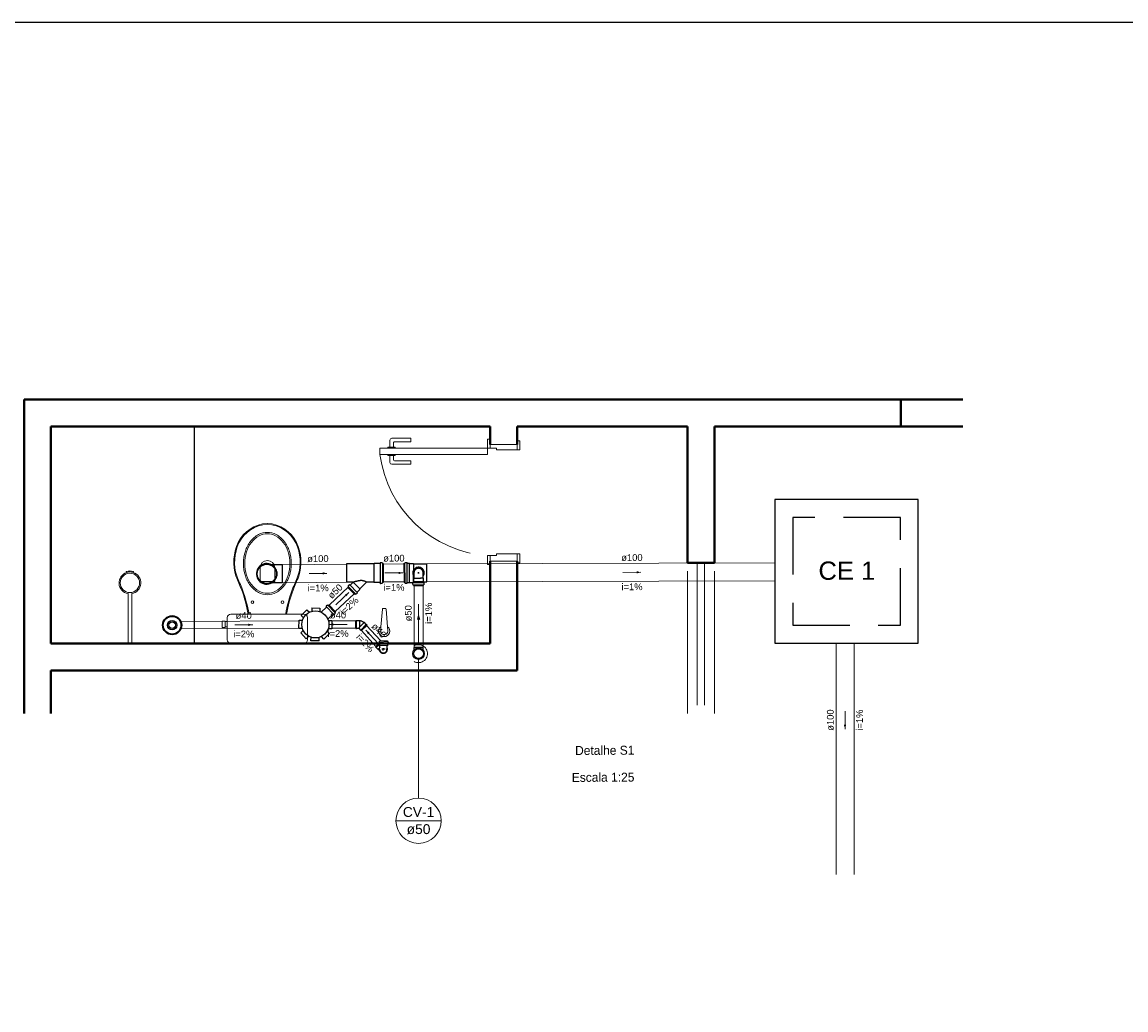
# Model space of a CAD drawing. Header units: millimetres. Extents: x 26 to 1362, y 24 to 358.
# Tile 220 of 256: x 1064 to 1088, y 336 to 358. Entities that reach past the tile are written whole.
import ezdxf

# ---------------------------------------------------------------- set-up
doc = ezdxf.new("R2010")
doc.units = ezdxf.units.MM
doc.linetypes.add('DASHED', pattern=[1.905, 1.27, -0.635])
doc.linetypes.add('HIDDEN2', pattern=[4.7625, 3.175, -1.5875])
for name, color, linetype in [('ARQ-LINHA-05', 5, 'Continuous'), ('ARQ-PISO', 8, 'Continuous'), ('Simbolos', 5, 'Continuous'), ('Simbolos_int', 2, 'Continuous')]:
    doc.layers.add(name, color=color, linetype=linetype)
for name, color, linetype, lineweight in [('CV-Condutos', 1, 'Continuous', 5), ('CV-Indicação coluna', 5, 'Continuous', 5), ('CV-Sentido conduto', 9, 'Continuous', 5), ('CV-Textos conduto', 7, 'Continuous', 5), ('MB_ALVENARIA', 7, 'Continuous', 40), ('MB_ESQUADRIA', 7, 'Continuous', 5), ('MB_MOBILIÁRIO', 8, 'Continuous', 13), ('MB_TEXTO_0', 7, 'Continuous', 13), ('TQ-Condutos', 3, 'Continuous', 5), ('TQ-Sentido conduto', 9, 'Continuous', 5), ('TQ-Textos conduto', 7, 'Continuous', 5)]:
    doc.layers.add(name, color=color, linetype=linetype, lineweight=lineweight)
doc.styles.add('arial', font='arial.ttf')
doc.styles.add('AVANT', font='txt')

msp = doc.modelspace()

# ---------------------------------------------------------------- hatches: boundary and pattern name
at = {"layer": 'CV-Condutos', "linetype": 'Continuous'}
msp.add_hatch(color=256, dxfattribs=at).paths.add_polyline_path([(1072.5233, 344.9621), (1072.4845, 344.8172), (1072.5621, 344.8172)])
at = {"layer": 'CV-Sentido conduto', "linetype": 'Continuous'}
msp.add_hatch(color=256, dxfattribs=at).paths.add_polyline_path([(1072.5233, 344.7633), (1072.5491, 344.8599), (1072.4974, 344.8599)])
at = {"layer": 'TQ-Sentido conduto', "linetype": 'Continuous'}
for points in [[(1070.4805, 345.8541), (1070.3837, 345.8793), (1070.3841, 345.8275)], [(1072.1735, 345.8636), (1072.0768, 345.8892), (1072.077, 345.8375)], [(1077.484, 345.8775), (1077.3873, 345.9031), (1077.3874, 345.8514)], [(1070.9676, 345.4261), (1070.8798, 345.3781), (1070.9156, 345.3407)], [(1068.8237, 344.7068), (1068.727, 344.7322), (1068.7273, 344.6804)], [(1070.5271, 344.7144), (1070.6237, 344.6886), (1070.6237, 344.7403)], [(1071.3497, 344.5857), (1071.3957, 344.4969), (1071.4339, 344.5318)], [(1082.038, 342.3798), (1082.0639, 342.4764), (1082.0122, 342.4764)]]:
    msp.add_hatch(color=256, dxfattribs=at).paths.add_polyline_path(points)

# ---------------------------------------------------------------- linework, layer by layer
for p, q in [((1072.1997, 345.8652), (1072.1997, 346.0783)), ((1072.2205, 345.8652), (1072.2205, 346.0783)), ((1072.2714, 345.6497), (1072.2714, 346.0783)), ((1072.3243, 345.653), (1072.3243, 346.0773)), ((1072.4121, 346.0685), (1072.4121, 345.9264)), ((1072.7117, 345.6621), (1072.7117, 346.0685)), ((1072.1997, 345.8652), (1072.1997, 345.652)), ((1072.2205, 345.8652), (1072.2205, 345.652)), ((1072.4121, 345.6618), (1072.4121, 345.8026)), ((1072.4218, 345.7463), (1072.4218, 345.8773)), ((1072.5072, 345.8645), (1072.5392, 345.8645)), ((1072.5232, 345.8485), (1072.5232, 345.8805)), ((1072.5232, 345.8645), (1072.5232, 345.8485)), ((1072.6246, 345.7463), (1072.6246, 345.8773)), ((1072.396, 345.6084), (1072.396, 345.6435)), ((1072.399, 345.6046), (1072.4109, 345.6014)), ((1072.3997, 345.6475), (1072.4102, 345.6484)), ((1072.4138, 345.6524), (1072.4138, 345.6711)), ((1072.4138, 345.6487), (1072.6326, 345.6487)), ((1072.4138, 345.6006), (1072.6326, 345.6006)), ((1072.4139, 345.5801), (1072.4138, 345.5975)), ((1072.4139, 345.5801), (1072.6326, 345.5801)), ((1072.4146, 345.7391), (1072.4218, 345.7463)), ((1072.4146, 345.6719), (1072.4146, 345.7391)), ((1072.4146, 345.6719), (1072.6318, 345.6719)), ((1072.4218, 345.7463), (1072.5702, 345.7463)), ((1072.6246, 345.7463), (1072.5702, 345.7463)), ((1072.6318, 345.7391), (1072.6246, 345.7463)), ((1072.6318, 345.6719), (1072.6318, 345.7391)), ((1072.6326, 345.6524), (1072.6326, 345.6711)), ((1072.6326, 345.5801), (1072.6326, 345.5975)), ((1072.6475, 345.6046), (1072.6356, 345.6014)), ((1072.6468, 345.6475), (1072.6363, 345.6484)), ((1072.6505, 345.6084), (1072.6504, 345.6435))]:
    msp.add_line(p, q)
for points in [[(1072.6246, 345.7877), (1072.6358, 345.8054), (1072.644, 345.8246), (1072.6489, 345.8449), (1072.6504, 345.8657), (1072.6485, 345.8865), (1072.6432, 345.9067), (1072.6347, 345.9258), (1072.6232, 345.9432), (1072.609, 345.9585), (1072.5924, 345.9712), (1072.574, 345.9811), (1072.5543, 345.9879), (1072.5337, 345.9913), (1072.5128, 345.9913), (1072.4922, 345.9879), (1072.4724, 345.9811), (1072.454, 345.9712), (1072.4375, 345.9585), (1072.4233, 345.9432), (1072.4117, 345.9258), (1072.4032, 345.9067), (1072.3979, 345.8865), (1072.396, 345.8657), (1072.3976, 345.8449), (1072.4025, 345.8246), (1072.4106, 345.8054), (1072.4218, 345.7877)], [(1072.6246, 345.8773), (1072.6213, 345.8933), (1072.6154, 345.9086), (1072.6072, 345.9228), (1072.5968, 345.9355), (1072.5845, 345.9463), (1072.5706, 345.9551), (1072.5555, 345.9615), (1072.5396, 345.9654), (1072.5232, 345.9667), (1072.5069, 345.9654), (1072.491, 345.9615), (1072.4759, 345.9551), (1072.462, 345.9463), (1072.4497, 345.9355), (1072.4393, 345.9228), (1072.431, 345.9086), (1072.4252, 345.8933), (1072.4218, 345.8773)], [(1072.3997, 345.6475), (1072.399, 345.6474), (1072.3984, 345.6472), (1072.3978, 345.6469), (1072.3973, 345.6465), (1072.3969, 345.646), (1072.3965, 345.6454), (1072.3962, 345.6448), (1072.3961, 345.6442), (1072.396, 345.6435)], [(1072.396, 345.6084), (1072.3961, 345.6079), (1072.3962, 345.6073), (1072.3964, 345.6068), (1072.3967, 345.6062), (1072.397, 345.6058), (1072.3975, 345.6054), (1072.3979, 345.605), (1072.3984, 345.6048), (1072.399, 345.6046)], [(1072.4102, 345.6484), (1072.4108, 345.6485), (1072.4115, 345.6487), (1072.412, 345.6491), (1072.4125, 345.6495), (1072.413, 345.65), (1072.4134, 345.6505), (1072.4136, 345.6511), (1072.4138, 345.6517), (1072.4138, 345.6524)], [(1072.4138, 345.5975), (1072.4138, 345.5981), (1072.4137, 345.5987), (1072.4135, 345.5992), (1072.4132, 345.5997), (1072.4128, 345.6002), (1072.4124, 345.6006), (1072.4119, 345.6009), (1072.4114, 345.6012), (1072.4109, 345.6014)], [(1072.6326, 345.6524), (1072.6327, 345.6517), (1072.6328, 345.6511), (1072.6331, 345.6505), (1072.6335, 345.65), (1072.6339, 345.6495), (1072.6344, 345.6491), (1072.635, 345.6487), (1072.6356, 345.6485), (1072.6363, 345.6484)], [(1072.6356, 345.6014), (1072.635, 345.6012), (1072.6345, 345.6009), (1072.6341, 345.6006), (1072.6336, 345.6002), (1072.6333, 345.5997), (1072.633, 345.5992), (1072.6328, 345.5987), (1072.6327, 345.5981), (1072.6326, 345.5975)], [(1072.6504, 345.6435), (1072.6504, 345.6442), (1072.6502, 345.6448), (1072.65, 345.6454), (1072.6496, 345.646), (1072.6491, 345.6465), (1072.6486, 345.6469), (1072.6481, 345.6472), (1072.6474, 345.6474), (1072.6468, 345.6475)], [(1072.6475, 345.6046), (1072.648, 345.6048), (1072.6485, 345.605), (1072.649, 345.6054), (1072.6494, 345.6058), (1072.6498, 345.6062), (1072.6501, 345.6068), (1072.6503, 345.6073), (1072.6504, 345.6079), (1072.6504, 345.6084)]]:
    msp.add_lwpolyline(points)
at = {"layer": 'ARQ-LINHA-05', "color": 114, "true_color": 0x139b48}
msp.add_lwpolyline([(964.5026, 358.154), (1166.6106, 358.154), (1166.6106, 248.6531), (964.5026, 248.6531)], close=True, dxfattribs=at)
at = {"layer": 'ARQ-PISO'}
msp.add_lwpolyline([(1067.5228, 344.2894), (1067.5228, 349.1294)], dxfattribs=at)
at = {"layer": 'CV-Condutos'}
for p, q in [((1072.4232, 345.5801), (1072.4233, 344.1993)), ((1072.6232, 345.5801), (1072.6233, 344.1993))]:
    msp.add_line(p, q, dxfattribs=at)
for points in [[(1072.5233, 344.2621), (1072.5233, 344.9621)], [(1072.4233, 343.8889), (1072.4512, 343.8755), (1072.4809, 343.8666), (1072.5117, 343.8624), (1072.5426, 343.863), (1072.5732, 343.8684), (1072.6025, 343.8785), (1072.6299, 343.8929), (1072.6548, 343.9114), (1072.6765, 343.9336), (1072.6945, 343.9588), (1072.7084, 343.9865), (1072.7179, 344.016), (1072.7227, 344.0466), (1072.7227, 344.0776), (1072.7179, 344.1082), (1072.7084, 344.1377), (1072.6945, 344.1654), (1072.6765, 344.1907), (1072.6548, 344.2128), (1072.6299, 344.2313), (1072.6025, 344.2458), (1072.5732, 344.2558), (1072.5426, 344.2612), (1072.5117, 344.2618), (1072.4809, 344.2576), (1072.4512, 344.2487), (1072.4233, 344.2353)]]:
    msp.add_lwpolyline(points, dxfattribs=at)
at = {"layer": 'CV-Indicação coluna'}
for p, q in [((1072.5233, 340.8391), (1072.5233, 343.9349)), ((1072.0181, 340.3339), (1073.0285, 340.3339))]:
    msp.add_line(p, q, dxfattribs=at)
msp.add_circle((1072.5233, 340.3339), 0.5052, dxfattribs=at)
at = {"layer": 'CV-Sentido conduto'}
msp.add_lwpolyline([(1072.5233, 345.1633), (1072.5233, 344.7633)], dxfattribs=at)
at = {"layer": 'MB_ALVENARIA'}
for p, q in [((1063.7228, 342.7244), (1063.7228, 349.7294)), ((1063.7228, 349.7294), (1084.6679, 349.7294)), ((1079.1228, 349.1294), (1084.6679, 349.1294)), ((1064.3228, 342.7244), (1064.3228, 343.6894))]:
    msp.add_line(p, q, dxfattribs=at)
for points in [[(1083.2828, 349.7294), (1083.2828, 349.1294)], [(1064.3228, 349.1294), (1074.1228, 349.1294)], [(1064.3228, 344.2894), (1064.3228, 349.1294)], [(1074.1228, 348.7294), (1074.1228, 349.1294)], [(1074.7228, 349.1294), (1078.5228, 349.1294)], [(1074.7228, 348.7294), (1074.7228, 349.1294)], [(1078.5228, 346.0894), (1078.5228, 349.1294)], [(1079.1228, 346.0894), (1079.1228, 349.1294)], [(1074.1228, 344.2894), (1074.1228, 346.1294)], [(1074.7228, 343.6894), (1074.7228, 346.1294)], [(1079.1228, 346.0894), (1078.5228, 346.0894)], [(1064.3228, 344.2894), (1074.1228, 344.2894)], [(1064.3228, 343.6894), (1074.7228, 343.6894)]]:
    msp.add_lwpolyline(points, dxfattribs=at)
at = {"layer": 'MB_ESQUADRIA'}
for p, q in [((1071.8846, 348.673), (1071.8845, 348.8276)), ((1071.8846, 348.673), (1071.8845, 348.8276)), ((1071.9245, 348.8676), (1072.3525, 348.8679)), ((1071.9245, 348.8676), (1072.3525, 348.8679)), ((1071.9645, 348.7676), (1071.9646, 348.6731)), ((1071.9645, 348.7676), (1071.9646, 348.6731)), ((1072.3525, 348.7879), (1071.9845, 348.7876)), ((1072.3525, 348.7879), (1071.9845, 348.7876)), ((1072.3525, 348.8679), (1072.3525, 348.7879)), ((1072.3525, 348.8679), (1072.3525, 348.7879)), ((1074.1228, 348.6493), (1074.1228, 348.7493)), ((1074.1228, 348.6493), (1074.1228, 348.7493)), ((1074.1228, 348.6493), (1074.1228, 348.7493)), ((1074.1228, 348.6493), (1074.1228, 348.7493)), ((1074.7228, 348.6096), (1074.7228, 348.7496)), ((1074.7228, 348.6096), (1074.7228, 348.7496)), ((1074.7228, 348.6096), (1074.7228, 348.7496)), ((1074.7228, 348.6096), (1074.7228, 348.7496)), ((1071.8344, 348.673), (1072.0049, 348.6731)), ((1071.8344, 348.673), (1072.0049, 348.6731)), ((1071.8344, 348.6476), (1071.8344, 348.673)), ((1071.8344, 348.6476), (1071.8344, 348.673)), ((1071.8345, 348.5076), (1071.8345, 348.4822)), ((1071.8345, 348.5076), (1071.8345, 348.4822)), ((1071.8345, 348.4822), (1072.005, 348.4823)), ((1071.8345, 348.4822), (1072.005, 348.4823)), ((1071.8847, 348.4823), (1071.8848, 348.3277)), ((1071.8847, 348.4823), (1071.8848, 348.3277)), ((1071.9648, 348.3877), (1071.9647, 348.4823)), ((1071.9648, 348.3877), (1071.9647, 348.4823)), ((1072.0049, 348.6731), (1072.0049, 348.6477)), ((1072.0049, 348.6731), (1072.0049, 348.6477)), ((1072.005, 348.4823), (1072.005, 348.5077)), ((1072.005, 348.4823), (1072.005, 348.5077)), ((1074.2628, 348.6493), (1074.1228, 348.6493)), ((1074.2628, 348.6493), (1074.1228, 348.6493)), ((1074.2628, 348.6493), (1074.1228, 348.6493)), ((1074.2628, 348.6493), (1074.1228, 348.6493)), ((1074.2628, 348.6493), (1074.2628, 348.6093)), ((1074.2628, 348.6493), (1074.2628, 348.6093)), ((1074.2628, 348.6493), (1074.2628, 348.6093)), ((1074.2628, 348.6493), (1074.2628, 348.6093)), ((1074.2628, 348.6093), (1074.7228, 348.6096)), ((1074.2628, 348.6093), (1074.7228, 348.6096)), ((1074.2628, 348.6093), (1074.7228, 348.6096)), ((1074.2628, 348.6093), (1074.7228, 348.6096)), ((1071.9248, 348.2877), (1072.3528, 348.288)), ((1071.9248, 348.2877), (1072.3528, 348.288)), ((1072.3528, 348.368), (1071.9848, 348.3678)), ((1072.3528, 348.368), (1071.9848, 348.3678)), ((1072.3528, 348.288), (1072.3528, 348.368)), ((1072.3528, 348.288), (1072.3528, 348.368)), ((1074.2629, 346.2493), (1074.263, 346.2893)), ((1074.2629, 346.2493), (1074.263, 346.2893)), ((1074.263, 346.2894), (1074.7229, 346.2891)), ((1074.263, 346.2894), (1074.7229, 346.2891)), ((1074.7229, 346.2891), (1074.7229, 346.1491)), ((1074.7229, 346.2891), (1074.7229, 346.1491)), ((1074.1229, 346.2494), (1074.1229, 346.1493)), ((1074.1229, 346.2494), (1074.1229, 346.1493)), ((1074.2629, 346.2493), (1074.1229, 346.2493)), ((1074.2629, 346.2493), (1074.1229, 346.2493))]:
    msp.add_line(p, q, dxfattribs=at)
at = {"layer": 'MB_ESQUADRIA', "linetype": 'HIDDEN2'}
for p, q in [((1078.5228, 342.7244), (1078.5228, 346.0894)), ((1078.7428, 346.0894), (1078.7428, 342.7244)), ((1078.9028, 346.0894), (1078.9028, 342.7244)), ((1079.1228, 342.7244), (1079.1228, 346.0894))]:
    msp.add_line(p, q, dxfattribs=at)
at = {"layer": 'MB_ESQUADRIA'}
for points in [[(1074.1228, 348.7493), (1074.1228, 348.8493), (1074.0628, 348.8493), (1074.0628, 348.6493), (1074.1228, 348.6493), (1074.1228, 348.6493)], [(1074.1228, 348.7493), (1074.1228, 348.8493), (1074.0628, 348.8493), (1074.0628, 348.6493), (1074.1228, 348.6493), (1074.1228, 348.6493)], [(1074.1228, 348.7493), (1074.1228, 348.8493), (1074.0628, 348.8493), (1074.0628, 348.6493), (1074.1228, 348.6493), (1074.1228, 348.6493)], [(1074.1228, 348.7493), (1074.1228, 348.8493), (1074.0628, 348.8493), (1074.0628, 348.6493), (1074.1228, 348.6493), (1074.1228, 348.6493)], [(1074.7228, 348.7294), (1074.7228, 348.7294), (1074.1228, 348.7294)], [(1074.7228, 348.6096), (1074.7828, 348.6096), (1074.7828, 348.8096), (1074.7228, 348.8096), (1074.7228, 348.7496)], [(1074.7228, 348.6096), (1074.7828, 348.6096), (1074.7828, 348.8096), (1074.7228, 348.8096), (1074.7228, 348.7496)], [(1074.7228, 348.6096), (1074.7828, 348.6096), (1074.7828, 348.8096), (1074.7228, 348.8096), (1074.7228, 348.7496)], [(1074.7228, 348.6096), (1074.7828, 348.6096), (1074.7828, 348.8096), (1074.7228, 348.8096), (1074.7228, 348.7496)], [(1071.6628, 348.5091), (1074.0628, 348.5093), (1074.0628, 348.6493), (1071.6628, 348.6491), (1071.6628, 348.5091)], [(1074.7229, 346.2891), (1074.7829, 346.2891), (1074.7829, 346.0891), (1074.7229, 346.0891), (1074.7229, 346.1491)], [(1074.7229, 346.2891), (1074.7829, 346.2891), (1074.7829, 346.0891), (1074.7229, 346.0891), (1074.7229, 346.1491)], [(1074.1229, 346.1493), (1074.1229, 346.0494), (1074.0629, 346.0494), (1074.0629, 346.2494), (1074.1229, 346.2494), (1074.1229, 346.2493)], [(1074.1229, 346.1493), (1074.1229, 346.0494), (1074.0629, 346.0494), (1074.0629, 346.2494), (1074.1229, 346.2494), (1074.1229, 346.2493)], [(1074.1228, 346.1294), (1074.7228, 346.1294)]]:
    msp.add_lwpolyline(points, dxfattribs=at)
for centre, radius, start, end in [((1071.9245, 348.8276), 0.04, 90.03191, 180.03191), ((1071.9245, 348.8276), 0.04, 90.03191, 180.03191), ((1071.9845, 348.7676), 0.02, 90.03191, 180.03191), ((1071.9845, 348.7676), 0.02, 90.03191, 180.03191), ((1071.9248, 348.3277), 0.04, 180.03191, 270.03191), ((1071.9248, 348.3277), 0.04, 180.03191, 270.03191), ((1071.9848, 348.3878), 0.02, 180.03191, 270.03191), ((1071.9848, 348.3878), 0.02, 180.03191, 270.03191)]:
    msp.add_arc(centre, radius, start, end, dxfattribs=at)
at = {"layer": 'MB_ESQUADRIA', "linetype": 'HIDDEN2'}
msp.add_arc((1074.2366, 348.8383), 2.5947, 187.28835, 266.16281, dxfattribs=at)
msp.add_arc((1074.2366, 348.8383), 2.5947, 187.28835, 266.16281, dxfattribs=at)
at = {"layer": 'MB_MOBILIÁRIO'}
for p, q in [((1066.0035, 345.8965), (1066.0106, 345.8738)), ((1066.0833, 345.9108), (1066.0833, 345.8849)), ((1066.0833, 345.9108), (1066.0833, 345.8849)), ((1066.1543, 345.8743), (1066.161, 345.8963)), ((1066.0433, 345.4019), (1066.0433, 344.2894)), ((1066.1233, 345.4019), (1066.1233, 344.2894)), ((1071.6819, 344.6636), (1071.7157, 345.0542)), ((1071.7357, 345.0726), (1071.7775, 345.0726)), ((1071.8279, 344.6626), (1071.7974, 345.0542)), ((1071.6786, 344.5772), (1071.6853, 344.6624)), ((1071.8345, 344.5772), (1071.8279, 344.6626)), ((1066.1233, 344.2894), (1066.0433, 344.2894)), ((1068.3373, 344.2894), (1069.9665, 344.2894))]:
    msp.add_line(p, q, dxfattribs=at)
for points in [[(1069.1504, 345.3775, -0.1244509), (1068.9539, 345.4272), (1068.9539, 345.4272, -0.105729), (1068.7732, 345.5813), (1068.7732, 345.5813, -0.0868761), (1068.6593, 345.7995), (1068.6593, 345.7995, -0.0770405), (1068.6169, 346.0733), (1068.6169, 346.0733, -0.0770405), (1068.6593, 346.3471), (1068.6593, 346.3471, -0.0868761), (1068.7732, 346.5653), (1068.7732, 346.5653, -0.105729), (1068.9539, 346.7194), (1068.9539, 346.7194, -0.1244509), (1069.1504, 346.7691), (1069.1504, 346.7691, -0.1244509), (1069.3469, 346.7194), (1069.3469, 346.7194, -0.105729), (1069.5277, 346.5653), (1069.5277, 346.5653, -0.0868761), (1069.6416, 346.3471), (1069.6416, 346.3471, -0.0770405), (1069.684, 346.0733), (1069.684, 346.0733, -0.0770405), (1069.6416, 345.7995), (1069.6416, 345.7995, -0.0868761), (1069.5277, 345.5813), (1069.5277, 345.5813, -0.105729), (1069.3469, 345.4272), (1069.3469, 345.4272, -0.1244509), (1069.1504, 345.3775), (1069.1504, 345.3775)], [(1069.1504, 345.41, -0.1244509), (1068.9667, 345.4564), (1068.9667, 345.4564, -0.105729), (1068.7955, 345.6024), (1068.7955, 345.6024, -0.0868761), (1068.6869, 345.8106), (1068.6869, 345.8106, -0.0770405), (1068.6461, 346.0733), (1068.6461, 346.0733, -0.0770405), (1068.6869, 346.336), (1068.6869, 346.336, -0.0868761), (1068.7955, 346.5441), (1068.7955, 346.5441, -0.105729), (1068.9667, 346.6901), (1068.9667, 346.6901, -0.1244509), (1069.1504, 346.7365), (1069.1504, 346.7365, -0.1244509), (1069.3342, 346.6901), (1069.3342, 346.6901, -0.105729), (1069.5054, 346.5441), (1069.5054, 346.5441, -0.0868761), (1069.614, 346.336), (1069.614, 346.336, -0.0770405), (1069.6547, 346.0733), (1069.6547, 346.0733, -0.0770405), (1069.614, 345.8106), (1069.614, 345.8106, -0.0868761), (1069.5054, 345.6024), (1069.5054, 345.6024, -0.105729), (1069.3342, 345.4564), (1069.3342, 345.4564, -0.1244509), (1069.1504, 345.41), (1069.1504, 345.41)]]:
    msp.add_lwpolyline(points, format="xyb", dxfattribs=at)
for points in [[(1068.9901, 345.9788), (1068.9901, 345.6695), (1069.1533, 345.6695)], [(1069.3136, 345.9788), (1069.3136, 345.6695), (1069.1504, 345.6695)], [(1068.2055, 344.7905), (1068.1454, 344.7905), (1068.1454, 344.7189), (1068.1454, 344.6473), (1068.2055, 344.6473), (1068.2055, 344.6588), (1068.2571, 344.6588)], [(1068.2055, 344.7905), (1068.2055, 344.779)], [(1068.3373, 344.2894), (1068.3373, 344.2894), (1068.3058, 344.2951), (1068.28, 344.3123), (1068.2628, 344.3381), (1068.2571, 344.3696), (1068.2571, 344.8649), (1068.2571, 344.8649), (1068.2628, 344.8964), (1068.28, 344.9222), (1068.3058, 344.9394), (1068.3373, 344.9451), (1069.1504, 344.9451)], [(1068.741, 344.948), (1068.741, 344.948), (1068.7417, 344.9451)], [(1069.9665, 344.2894), (1069.9665, 344.2894), (1069.998, 344.2951), (1070.0209, 344.3123), (1070.0381, 344.3381), (1070.0438, 344.3696), (1070.0438, 344.8649), (1070.0438, 344.8649), (1070.0381, 344.8964), (1070.0209, 344.9222), (1069.998, 344.9394), (1069.9665, 344.9451), (1069.1504, 344.9451)], [(1069.5599, 344.948), (1069.5599, 344.948), (1069.5591, 344.9451)], [(1068.2055, 344.6588), (1068.2055, 344.779)], [(1068.2055, 344.779), (1068.2571, 344.779)]]:
    msp.add_lwpolyline(points, dxfattribs=at)
for centre, radius in [((1066.0833, 345.6417), 0.2165), ((1068.8154, 345.2128), 0.0301), ((1069.4883, 345.2128), 0.0301)]:
    msp.add_circle(centre, radius, dxfattribs=at)
for centre, radius, start, end in [((1069.1836, 346.21), 0.7593, 92.79189, 154.23754), ((1069.1836, 346.21), 0.7403, 92.79189, 154.23754), ((1069.1172, 346.21), 0.7403, 25.76246, 87.20811), ((1069.1172, 346.21), 0.7593, 25.76246, 87.20811), ((1069.4204, 346.102), 1.0195, 154.55417, 197.90961), ((1069.4056, 346.1029), 0.9868, 154.23754, 198.13298), ((1068.8953, 346.1029), 0.9868, 341.86702, 25.76246), ((1068.8805, 346.102), 1.0195, 342.09039, 25.44583), ((1069.1519, 345.9788), 0.1618, 0, 180), ((1066.0833, 345.6417), 0.2431, 107.38796, 260.53127), ((1066.0053, 345.897), 0.00194, 83.97868, 197.38796), ((1066.0218, 346.0531), 0.155, 263.97868, 293.35334), ((1066.0833, 345.6417), 0.2431, 73.0092, 107.38796), ((1066.1447, 346.0531), 0.155, 246.64666, 275.28949), ((1066.0833, 345.6417), 0.2431, 279.46873, 73.0092), ((1066.1592, 345.8968), 0.00194, 343.0092, 95.28949), ((961.8997, 301.3349), 115.4519, 22.481676, 22.646204), ((967.6521, 303.73), 109.2398, 22.474265, 22.648555), ((1170.6487, 303.73), 109.2398, 157.351445, 157.525735), ((1176.4011, 301.3349), 115.4519, 157.353796, 157.518324), ((1065.7169, 344.4236), 3.0503, 9.83702, 20.30912), ((1065.7169, 344.4236), 3.0692, 9.83702, 20.30912), ((1072.584, 344.4236), 3.0692, 159.69088, 170.16298), ((1072.584, 344.4236), 3.0503, 159.69088, 170.16298), ((1071.7357, 345.0526), 0.02, 90, 175.55374), ((1071.7775, 345.0526), 0.02, 4.44626, 90), ((1071.7565, 344.565), 0.1236, 127.13786, 52.86214), ((1071.7566, 344.565), 0.0789, 171.10748, 8.89252)]:
    msp.add_arc(centre, radius, start, end, dxfattribs=at)
at = {"layer": 'Simbolos'}
for p, q in [((1069.4877, 346.0467), (1069.2464, 346.0467)), ((1071.5249, 346.0648), (1070.9174, 346.0648)), ((1070.9174, 346.0648), (1070.9174, 345.6584)), ((1071.5347, 346.0746), (1071.5249, 346.0648)), ((1071.662, 346.0746), (1071.5347, 346.0746)), ((1071.6669, 346.0886), (1071.666, 346.0783)), ((1071.7088, 346.0922), (1071.6709, 346.0922)), ((1071.7126, 346.0893), (1071.7157, 346.0776)), ((1071.7374, 346.0746), (1071.7196, 346.0746)), ((1071.7374, 346.0746), (1071.7374, 345.6486)), ((1072.1997, 346.0783), (1072.2175, 346.0783)), ((1072.2244, 346.093), (1072.2213, 346.0813)), ((1072.2283, 346.0959), (1072.2661, 346.0959)), ((1072.2701, 346.0923), (1072.271, 346.082)), ((1072.275, 346.0783), (1072.3233, 346.0783)), ((1072.3233, 346.0783), (1072.3243, 346.0773)), ((1072.3243, 346.0773), (1072.4033, 346.0773)), ((1072.4033, 346.0773), (1072.4121, 346.0685)), ((1072.4121, 346.0685), (1072.7117, 346.0685)), ((1069.4877, 345.6403), (1069.2464, 345.6403)), ((1071.0675, 345.6584), (1070.9174, 345.6584)), ((1070.9467, 345.5393), (1070.959, 345.5516)), ((1071.1014, 345.3846), (1070.9467, 345.5393)), ((1070.9535, 345.5671), (1070.9596, 345.5564)), ((1070.9541, 345.5719), (1070.9789, 345.5967)), ((1070.9843, 345.597), (1070.9924, 345.5902)), ((1070.9978, 345.5904), (1071.0585, 345.6512)), ((1071.0585, 345.6512), (1071.0698, 345.6512)), ((1071.0698, 345.6512), (1071.0703, 345.6516)), ((1071.2132, 345.5078), (1071.3628, 345.6573)), ((1071.5249, 345.6584), (1071.3656, 345.6584)), ((1071.5347, 345.6486), (1071.5249, 345.6584)), ((1071.662, 345.6486), (1071.5347, 345.6486)), ((1071.6669, 345.6347), (1071.666, 345.645)), ((1071.7088, 345.631), (1071.6709, 345.631)), ((1071.7126, 345.634), (1071.7157, 345.6457)), ((1071.7374, 345.6486), (1071.7196, 345.6486)), ((1072.1997, 345.652), (1072.2175, 345.652)), ((1072.2244, 345.6374), (1072.2213, 345.6491)), ((1072.2283, 345.6344), (1072.2661, 345.6344)), ((1072.2701, 345.6381), (1072.271, 345.6484)), ((1072.275, 345.652), (1072.3233, 345.652)), ((1072.3233, 345.652), (1072.3243, 345.653)), ((1072.3243, 345.653), (1072.4033, 345.653)), ((1072.4033, 345.653), (1072.4121, 345.6618)), ((1072.4121, 345.6621), (1072.4138, 345.6621)), ((1072.6326, 345.6621), (1072.7117, 345.6621)), ((1071.1014, 345.3846), (1071.1137, 345.3969)), ((1071.1292, 345.3914), (1071.1185, 345.3976)), ((1071.134, 345.392), (1071.1588, 345.4168)), ((1071.159, 345.4222), (1071.1522, 345.4303)), ((1071.1525, 345.4357), (1071.2132, 345.4964)), ((1071.2132, 345.4964), (1071.2132, 345.5078)), ((1069.9042, 344.9169), (1070.0344, 345.0412)), ((1070.0344, 345.0412), (1070.0881, 344.985)), ((1070.1406, 345.0823), (1070.1388, 345.0046)), ((1070.1406, 345.0823), (1070.3205, 345.0782)), ((1070.3205, 345.0782), (1070.3187, 345.0005)), ((1070.4689, 345.1013), (1070.3501, 344.9879)), ((1070.4627, 345.1149), (1070.4693, 345.1067)), ((1070.4884, 345.1445), (1070.4631, 345.1203)), ((1070.4933, 345.145), (1070.5037, 345.1386)), ((1070.5212, 345.1512), (1070.5086, 345.1392)), ((1070.5212, 345.1512), (1070.6723, 344.9929)), ((1069.8541, 344.6328), (1069.8583, 344.8128)), ((1069.8583, 344.8128), (1069.936, 344.811)), ((1069.9042, 344.9169), (1069.9579, 344.8607)), ((1070.62, 344.943), (1070.5012, 344.8296)), ((1070.5901, 344.7959), (1070.5124, 344.7977)), ((1070.5901, 344.7959), (1070.5859, 344.6159)), ((1070.6333, 344.9362), (1070.6254, 344.9432)), ((1070.6641, 344.9605), (1070.6387, 344.9363)), ((1070.6648, 344.9653), (1070.6589, 344.9761)), ((1070.6723, 344.9929), (1070.6597, 344.9809)), ((1071.1221, 344.6234), (1071.1221, 344.8058)), ((1071.1221, 344.8058), (1071.1381, 344.8058)), ((1071.1381, 344.8058), (1071.1421, 344.8018)), ((1071.1421, 344.8018), (1071.2021, 344.8018)), ((1071.2021, 344.8018), (1071.2069, 344.797)), ((1069.8541, 344.6328), (1069.9318, 344.631)), ((1069.8952, 344.5267), (1069.9514, 344.5804)), ((1070.5399, 344.5118), (1070.4862, 344.568)), ((1070.5859, 344.6159), (1070.5082, 344.6177)), ((1071.1221, 344.6234), (1071.1381, 344.6234)), ((1071.1381, 344.6234), (1071.1421, 344.6274)), ((1071.1421, 344.6274), (1071.196, 344.6274)), ((1071.2341, 344.5893), (1071.196, 344.6274)), ((1071.2341, 344.5836), (1071.2341, 344.5893)), ((1071.2454, 344.5723), (1071.2341, 344.5836)), ((1071.2454, 344.5723), (1071.3744, 344.7013)), ((1071.315, 344.755), (1071.3082, 344.755)), ((1071.3574, 344.7126), (1071.315, 344.755)), ((1071.363, 344.7126), (1071.3574, 344.7126)), ((1071.3744, 344.7013), (1071.363, 344.7126)), ((1070.0195, 344.3965), (1069.8952, 344.5267)), ((1070.0195, 344.3965), (1070.0757, 344.4502)), ((1070.1236, 344.3505), (1070.1254, 344.4282)), ((1070.3036, 344.3464), (1070.1236, 344.3505)), ((1070.3036, 344.3464), (1070.3054, 344.4241)), ((1070.4097, 344.3875), (1070.3561, 344.4437)), ((1070.5399, 344.5118), (1070.4097, 344.3875)), ((1071.5644, 344.2151), (1071.6549, 344.2976)), ((1071.6445, 344.332), (1071.6436, 344.3129)), ((1071.647, 344.3088), (1071.6517, 344.3081)), ((1071.6476, 344.3357), (1071.6538, 344.3371)), ((1071.6552, 344.304), (1071.6526, 344.2473)), ((1071.6574, 344.3532), (1071.6569, 344.3408)), ((1071.6574, 344.3532), (1071.8337, 344.3451)), ((1071.8314, 344.2959), (1071.8288, 344.2392)), ((1071.8337, 344.3451), (1071.8331, 344.3327)), ((1071.84, 344.2999), (1071.8352, 344.2997)), ((1071.8419, 344.3268), (1071.8359, 344.3288)), ((1071.8447, 344.3228), (1071.8438, 344.3037)), ((1071.5644, 344.2151), (1071.5752, 344.2033)), ((1071.5752, 344.2033), (1071.5809, 344.203)), ((1071.5809, 344.203), (1071.6213, 344.1587)), ((1071.6213, 344.1587), (1071.6282, 344.1584)), ((1071.6497, 344.1347), (1071.6282, 344.1584)), ((1071.6526, 344.2473), (1071.6581, 344.2412)), ((1071.6546, 344.1651), (1071.6564, 344.2041)), ((1071.6564, 344.2041), (1071.6581, 344.2412)), ((1071.8193, 344.1576), (1071.8211, 344.1966)), ((1071.8211, 344.1966), (1071.8228, 344.2337)), ((1071.8288, 344.2392), (1071.8228, 344.2337)), ((1072.4219, 344.1389), (1072.4219, 344.1993)), ((1072.6247, 344.1389), (1072.6247, 344.1993))]:
    msp.add_line(p, q, dxfattribs=at)
at = {"layer": 'Simbolos', "linetype": 'Continuous'}
msp.add_lwpolyline([(1080.4725, 344.2999), (1083.6725, 344.2999), (1083.6725, 347.4999), (1080.4725, 347.4999), (1080.4725, 344.2999), (1080.4725, 344.2999)], dxfattribs=at)
at = {"layer": 'Simbolos'}
for points in [[(1069.2463, 346.0467), (1069.2141, 346.0609), (1069.1801, 346.0701), (1069.1452, 346.0739), (1069.11, 346.0724), (1069.0754, 346.0656), (1069.0423, 346.0536), (1069.0115, 346.0367), (1068.9835, 346.0153), (1068.9591, 345.9899), (1068.9389, 345.961), (1068.9234, 345.9294), (1068.9128, 345.8959), (1068.9074, 345.8611), (1068.9074, 345.8259), (1068.9128, 345.7911), (1068.9234, 345.7575), (1068.9389, 345.7259), (1068.9591, 345.6971), (1068.9835, 345.6717), (1069.0115, 345.6503), (1069.0423, 345.6333), (1069.0754, 345.6213), (1069.11, 345.6145), (1069.1452, 345.613), (1069.1801, 345.6169), (1069.2141, 345.626), (1069.2463, 345.6403)], [(1069.2463, 345.6403), (1069.2699, 345.6548), (1069.2915, 345.672), (1069.3109, 345.6916), (1069.3278, 345.7134), (1069.3419, 345.7371), (1069.3532, 345.7624), (1069.3613, 345.7887), (1069.3663, 345.8159), (1069.3679, 345.8435), (1069.3663, 345.871), (1069.3613, 345.8982), (1069.3532, 345.9246), (1069.3419, 345.9498), (1069.3278, 345.9735), (1069.3109, 345.9953), (1069.2915, 346.015), (1069.2699, 346.0322), (1069.2463, 346.0467)], [(1071.662, 346.0746), (1071.6627, 346.0747), (1071.6633, 346.0749), (1071.6639, 346.0751), (1071.6645, 346.0755), (1071.665, 346.0759), (1071.6654, 346.0765), (1071.6657, 346.077), (1071.6659, 346.0777), (1071.666, 346.0783)], [(1071.6709, 346.0922), (1071.6703, 346.0922), (1071.6696, 346.092), (1071.669, 346.0918), (1071.6685, 346.0914), (1071.668, 346.091), (1071.6676, 346.0904), (1071.6673, 346.0899), (1071.6671, 346.0892), (1071.6669, 346.0886)], [(1071.7126, 346.0893), (1071.7124, 346.0898), (1071.7122, 346.0903), (1071.7118, 346.0908), (1071.7114, 346.0912), (1071.711, 346.0916), (1071.7105, 346.0919), (1071.7099, 346.0921), (1071.7093, 346.0922), (1071.7088, 346.0922)], [(1071.7157, 346.0776), (1071.7159, 346.0771), (1071.7162, 346.0765), (1071.7165, 346.0761), (1071.7169, 346.0757), (1071.7174, 346.0753), (1071.7179, 346.075), (1071.7185, 346.0748), (1071.719, 346.0747), (1071.7196, 346.0746)], [(1072.2175, 346.0783), (1072.2181, 346.0784), (1072.2186, 346.0785), (1072.2192, 346.0787), (1072.2197, 346.079), (1072.2201, 346.0793), (1072.2205, 346.0798), (1072.2209, 346.0802), (1072.2211, 346.0807), (1072.2213, 346.0813)], [(1072.2283, 346.0959), (1072.2277, 346.0959), (1072.2272, 346.0958), (1072.2266, 346.0955), (1072.2261, 346.0953), (1072.2257, 346.0949), (1072.2252, 346.0945), (1072.2249, 346.094), (1072.2246, 346.0935), (1072.2244, 346.093)], [(1072.2701, 346.0923), (1072.27, 346.0929), (1072.2698, 346.0935), (1072.2695, 346.0941), (1072.269, 346.0946), (1072.2686, 346.0951), (1072.268, 346.0954), (1072.2674, 346.0957), (1072.2668, 346.0959), (1072.2661, 346.0959)], [(1072.271, 346.082), (1072.2711, 346.0813), (1072.2713, 346.0807), (1072.2716, 346.0801), (1072.2721, 346.0796), (1072.2725, 346.0792), (1072.2731, 346.0788), (1072.2737, 346.0785), (1072.2743, 346.0784), (1072.275, 346.0783)], [(1070.9541, 345.5719), (1070.9538, 345.5715), (1070.9534, 345.571), (1070.9532, 345.5705), (1070.9531, 345.5699), (1070.953, 345.5693), (1070.953, 345.5687), (1070.9531, 345.5682), (1070.9533, 345.5676), (1070.9535, 345.5671)], [(1070.959, 345.5516), (1070.9594, 345.5521), (1070.9597, 345.5526), (1070.9599, 345.5531), (1070.9601, 345.5536), (1070.9602, 345.5542), (1070.9602, 345.5548), (1070.9601, 345.5554), (1070.9599, 345.5559), (1070.9596, 345.5564)], [(1070.9843, 345.597), (1070.9838, 345.5973), (1070.9832, 345.5976), (1070.9825, 345.5978), (1070.9819, 345.5979), (1070.9812, 345.5979), (1070.9806, 345.5977), (1070.98, 345.5975), (1070.9794, 345.5971), (1070.9789, 345.5967)], [(1070.9924, 345.5902), (1070.9929, 345.5898), (1070.9935, 345.5895), (1070.9942, 345.5893), (1070.9948, 345.5893), (1070.9955, 345.5893), (1070.9961, 345.5894), (1070.9967, 345.5897), (1070.9973, 345.59), (1070.9978, 345.5904)], [(1071.0703, 345.6516), (1071.0707, 345.652), (1071.071, 345.6524), (1071.0712, 345.6529), (1071.0714, 345.6534), (1071.0715, 345.6539), (1071.0715, 345.6544), (1071.0715, 345.655), (1071.0714, 345.6555), (1071.0712, 345.656), (1071.071, 345.6564), (1071.0707, 345.6569), (1071.0703, 345.6573), (1071.0699, 345.6576), (1071.0695, 345.6579), (1071.069, 345.6581), (1071.0685, 345.6583), (1071.068, 345.6584), (1071.0675, 345.6584)], [(1071.3656, 345.6584), (1071.3652, 345.6584), (1071.3649, 345.6584), (1071.3645, 345.6583), (1071.3642, 345.6582), (1071.3639, 345.6581), (1071.3636, 345.6579), (1071.3633, 345.6577), (1071.363, 345.6575), (1071.3627, 345.6573)], [(1071.666, 345.645), (1071.6659, 345.6456), (1071.6657, 345.6463), (1071.6654, 345.6468), (1071.665, 345.6474), (1071.6645, 345.6478), (1071.6639, 345.6482), (1071.6633, 345.6484), (1071.6627, 345.6486), (1071.662, 345.6486)], [(1071.6669, 345.6347), (1071.6671, 345.6341), (1071.6673, 345.6334), (1071.6676, 345.6329), (1071.668, 345.6323), (1071.6685, 345.6319), (1071.669, 345.6315), (1071.6696, 345.6313), (1071.6703, 345.6311), (1071.6709, 345.631)], [(1071.7088, 345.631), (1071.7093, 345.6311), (1071.7099, 345.6312), (1071.7105, 345.6314), (1071.711, 345.6317), (1071.7114, 345.6321), (1071.7118, 345.6325), (1071.7122, 345.6329), (1071.7124, 345.6335), (1071.7126, 345.634)], [(1071.7196, 345.6486), (1071.719, 345.6486), (1071.7185, 345.6485), (1071.7179, 345.6483), (1071.7174, 345.648), (1071.7169, 345.6476), (1071.7165, 345.6472), (1071.7162, 345.6467), (1071.7159, 345.6462), (1071.7157, 345.6457)], [(1072.2213, 345.6491), (1072.2211, 345.6496), (1072.2209, 345.6501), (1072.2205, 345.6506), (1072.2201, 345.651), (1072.2197, 345.6514), (1072.2192, 345.6517), (1072.2186, 345.6519), (1072.2181, 345.652), (1072.2175, 345.652)], [(1072.2244, 345.6374), (1072.2246, 345.6369), (1072.2249, 345.6363), (1072.2252, 345.6359), (1072.2257, 345.6355), (1072.2261, 345.6351), (1072.2266, 345.6348), (1072.2272, 345.6346), (1072.2277, 345.6345), (1072.2283, 345.6344)], [(1072.2661, 345.6344), (1072.2668, 345.6345), (1072.2674, 345.6347), (1072.268, 345.6349), (1072.2686, 345.6353), (1072.269, 345.6357), (1072.2695, 345.6362), (1072.2698, 345.6368), (1072.27, 345.6374), (1072.2701, 345.6381)], [(1072.275, 345.652), (1072.2743, 345.652), (1072.2737, 345.6518), (1072.2731, 345.6516), (1072.2725, 345.6512), (1072.2721, 345.6508), (1072.2716, 345.6502), (1072.2713, 345.6497), (1072.2711, 345.649), (1072.271, 345.6484)], [(1071.1185, 345.3976), (1071.118, 345.3978), (1071.1175, 345.398), (1071.1169, 345.3981), (1071.1163, 345.3981), (1071.1157, 345.398), (1071.1152, 345.3978), (1071.1146, 345.3976), (1071.1141, 345.3973), (1071.1137, 345.3969)], [(1071.1292, 345.3914), (1071.1297, 345.3912), (1071.1302, 345.391), (1071.1308, 345.3909), (1071.1314, 345.3909), (1071.132, 345.391), (1071.1325, 345.3911), (1071.1331, 345.3914), (1071.1336, 345.3917), (1071.134, 345.3921)], [(1071.1525, 345.4357), (1071.1521, 345.4352), (1071.1517, 345.4347), (1071.1515, 345.434), (1071.1514, 345.4334), (1071.1513, 345.4327), (1071.1514, 345.4321), (1071.1516, 345.4314), (1071.1519, 345.4309), (1071.1523, 345.4303)], [(1071.1588, 345.4168), (1071.1592, 345.4173), (1071.1596, 345.4179), (1071.1598, 345.4185), (1071.1599, 345.4191), (1071.16, 345.4198), (1071.1599, 345.4205), (1071.1597, 345.4211), (1071.1594, 345.4217), (1071.159, 345.4222)], [(1070.4631, 345.1203), (1070.4626, 345.1198), (1070.4623, 345.1193), (1070.462, 345.1187), (1070.4619, 345.118), (1070.4618, 345.1174), (1070.4619, 345.1167), (1070.4621, 345.1161), (1070.4623, 345.1155), (1070.4627, 345.1149)], [(1070.4689, 345.1013), (1070.4693, 345.1018), (1070.4697, 345.1023), (1070.4699, 345.1029), (1070.4701, 345.1036), (1070.4701, 345.1042), (1070.4701, 345.1049), (1070.4699, 345.1055), (1070.4696, 345.1061), (1070.4693, 345.1067)], [(1070.4933, 345.145), (1070.4927, 345.1453), (1070.4922, 345.1455), (1070.4916, 345.1456), (1070.491, 345.1456), (1070.4905, 345.1456), (1070.4899, 345.1454), (1070.4894, 345.1452), (1070.4889, 345.1449), (1070.4884, 345.1445)], [(1070.5038, 345.1387), (1070.5043, 345.1384), (1070.5048, 345.1382), (1070.5054, 345.1381), (1070.506, 345.1381), (1070.5066, 345.1381), (1070.5071, 345.1383), (1070.5077, 345.1385), (1070.5082, 345.1388), (1070.5086, 345.1392)], [(1070.6254, 344.9431), (1070.6249, 344.9435), (1070.6243, 344.9438), (1070.6237, 344.944), (1070.623, 344.9441), (1070.6224, 344.9441), (1070.6217, 344.944), (1070.6211, 344.9438), (1070.6205, 344.9434), (1070.62, 344.943)], [(1070.6333, 344.9362), (1070.6339, 344.9358), (1070.6345, 344.9355), (1070.6351, 344.9353), (1070.6357, 344.9352), (1070.6364, 344.9352), (1070.637, 344.9353), (1070.6377, 344.9356), (1070.6382, 344.9359), (1070.6387, 344.9363)], [(1070.6597, 344.9809), (1070.6593, 344.9805), (1070.659, 344.98), (1070.6587, 344.9795), (1070.6586, 344.9789), (1070.6585, 344.9784), (1070.6585, 344.9778), (1070.6585, 344.9772), (1070.6587, 344.9766), (1070.6589, 344.9761)], [(1070.6641, 344.9605), (1070.6645, 344.9609), (1070.6648, 344.9614), (1070.6651, 344.9619), (1070.6652, 344.9625), (1070.6653, 344.9631), (1070.6653, 344.9637), (1070.6652, 344.9642), (1070.6651, 344.9648), (1070.6648, 344.9653)], [(1071.3082, 344.755), (1071.298, 344.762), (1071.2876, 344.7684), (1071.2768, 344.7743), (1071.2657, 344.7796), (1071.2543, 344.7843), (1071.2427, 344.7884), (1071.2309, 344.7919), (1071.219, 344.7948), (1071.2069, 344.797)], [(1071.6436, 344.3129), (1071.6436, 344.3122), (1071.6438, 344.3116), (1071.644, 344.3109), (1071.6443, 344.3104), (1071.6447, 344.3099), (1071.6452, 344.3094), (1071.6458, 344.3091), (1071.6464, 344.3089), (1071.6471, 344.3087)], [(1071.6476, 344.3357), (1071.6471, 344.3355), (1071.6465, 344.3353), (1071.646, 344.335), (1071.6456, 344.3346), (1071.6452, 344.3341), (1071.6449, 344.3336), (1071.6447, 344.3331), (1071.6445, 344.3325), (1071.6445, 344.332)], [(1071.6552, 344.304), (1071.6552, 344.3046), (1071.655, 344.3053), (1071.6548, 344.3059), (1071.6545, 344.3065), (1071.654, 344.307), (1071.6535, 344.3074), (1071.653, 344.3077), (1071.6524, 344.308), (1071.6517, 344.3081)], [(1071.6537, 344.337), (1071.6543, 344.3372), (1071.6548, 344.3375), (1071.6553, 344.3378), (1071.6557, 344.3382), (1071.6561, 344.3386), (1071.6564, 344.3391), (1071.6567, 344.3396), (1071.6568, 344.3402), (1071.6569, 344.3408)], [(1071.8353, 344.2997), (1071.8346, 344.2997), (1071.834, 344.2995), (1071.8334, 344.2992), (1071.8328, 344.2988), (1071.8324, 344.2983), (1071.832, 344.2978), (1071.8317, 344.2972), (1071.8315, 344.2966), (1071.8314, 344.2959)], [(1071.8331, 344.3327), (1071.8331, 344.3321), (1071.8332, 344.3316), (1071.8334, 344.331), (1071.8337, 344.3305), (1071.834, 344.33), (1071.8344, 344.3296), (1071.8348, 344.3292), (1071.8354, 344.3289), (1071.8359, 344.3287)], [(1071.84, 344.2999), (1071.8406, 344.3), (1071.8412, 344.3002), (1071.8418, 344.3005), (1071.8424, 344.3008), (1071.8428, 344.3013), (1071.8432, 344.3018), (1071.8435, 344.3024), (1071.8437, 344.3031), (1071.8438, 344.3037)], [(1071.8447, 344.3228), (1071.8446, 344.3234), (1071.8445, 344.324), (1071.8444, 344.3245), (1071.8441, 344.325), (1071.8438, 344.3255), (1071.8434, 344.3259), (1071.8429, 344.3263), (1071.8424, 344.3266), (1071.8419, 344.3268)], [(1071.6547, 344.1651), (1071.6553, 344.1508), (1071.6584, 344.1367), (1071.6638, 344.1235), (1071.6715, 344.1113), (1071.6812, 344.1007), (1071.6926, 344.092), (1071.7053, 344.0853), (1071.719, 344.081), (1071.7332, 344.0791), (1071.7475, 344.0797), (1071.7616, 344.0827), (1071.7748, 344.0882), (1071.787, 344.0959), (1071.7976, 344.1056), (1071.8063, 344.1169), (1071.813, 344.1297), (1071.8173, 344.1433), (1071.8192, 344.1576)]]:
    msp.add_lwpolyline(points, dxfattribs=at)
for centre, radius in [((1067.0254, 344.6971), 0.214), ((1067.0254, 344.6971), 0.104), ((1070.2221, 344.7144), 0.302), ((1072.5233, 344.0621), 0.1272)]:
    msp.add_circle(centre, radius, dxfattribs=at)
at = {"layer": 'Simbolos_int'}
for p, q in [((1069.4877, 345.6403), (1069.4877, 346.0467)), ((1071.5249, 346.0648), (1071.5249, 345.6584)), ((1071.6657, 346.0746), (1071.6657, 345.6486)), ((1071.7165, 346.0746), (1071.7165, 345.6486)), ((1071.1159, 345.3991), (1070.9612, 345.5538)), ((1071.1499, 345.4331), (1070.9952, 345.5878)), ((1071.0698, 345.6512), (1071.2132, 345.5078)), ((1070.4716, 345.1038), (1070.6227, 344.9456)), ((1070.5064, 345.137), (1070.6575, 344.9788)), ((1071.1421, 344.6274), (1071.1421, 344.8018)), ((1071.2069, 344.797), (1071.2069, 344.6538)), ((1071.2021, 344.6422), (1071.196, 344.6274)), ((1071.2069, 344.6538), (1071.2021, 344.6422)), ((1071.2069, 344.6538), (1071.3082, 344.755)), ((1071.3574, 344.7126), (1071.2341, 344.5893)), ((1071.8316, 344.2995), (1071.6554, 344.3076)), ((1071.8329, 344.3297), (1071.6568, 344.3377)), ((1071.5809, 344.203), (1071.6536, 344.2694)), ((1071.6282, 344.1584), (1071.6469, 344.1754)), ((1071.8228, 344.2337), (1071.6581, 344.2412)), ((1071.7756, 344.1596), (1071.7049, 344.1628)), ((1071.7357, 344.1335), (1071.7379, 344.1827)), ((1072.6247, 344.1993), (1072.4219, 344.1993))]:
    msp.add_line(p, q, dxfattribs=at)
at = {"layer": 'Simbolos_int', "linetype": 'DASHED'}
msp.add_lwpolyline([(1080.8725, 344.6999), (1083.2725, 344.6999), (1083.2725, 347.0999), (1080.8725, 347.0999), (1080.8725, 344.6999), (1080.8725, 344.6999)], dxfattribs=at)
at = {"layer": 'Simbolos_int'}
for points in [[(1071.0861, 345.6616), (1071.0844, 345.661), (1071.0827, 345.6604), (1071.0811, 345.6597), (1071.0794, 345.6591), (1071.0778, 345.6584), (1071.0762, 345.6577), (1071.0745, 345.6571), (1071.0729, 345.6563), (1071.0713, 345.6556)], [(1071.1373, 345.6755), (1071.1315, 345.6743), (1071.1257, 345.6731), (1071.12, 345.6717), (1071.1143, 345.6703), (1071.1086, 345.6687), (1071.1029, 345.6671), (1071.0973, 345.6654), (1071.0916, 345.6635), (1071.0861, 345.6616)], [(1071.1893, 345.685), (1071.1835, 345.6844), (1071.1777, 345.6836), (1071.1718, 345.6828), (1071.166, 345.6818), (1071.1603, 345.6807), (1071.1545, 345.6796), (1071.1487, 345.6783), (1071.143, 345.6769), (1071.1373, 345.6755)], [(1071.24, 345.6924), (1071.2343, 345.692), (1071.2286, 345.6915), (1071.223, 345.6909), (1071.2173, 345.6901), (1071.2117, 345.6893), (1071.2061, 345.6884), (1071.2005, 345.6874), (1071.1949, 345.6862), (1071.1893, 345.685)], [(1071.2481, 345.6929), (1071.2472, 345.6929), (1071.2463, 345.6928), (1071.2454, 345.6928), (1071.2445, 345.6928), (1071.2436, 345.6927), (1071.2427, 345.6927), (1071.2418, 345.6926), (1071.2409, 345.6925), (1071.24, 345.6924)], [(1071.2701, 345.6902), (1071.2677, 345.6906), (1071.2653, 345.691), (1071.2628, 345.6914), (1071.2604, 345.6917), (1071.2579, 345.692), (1071.2555, 345.6922), (1071.253, 345.6925), (1071.2505, 345.6927), (1071.2481, 345.6929)], [(1071.3457, 345.6667), (1071.3377, 345.6704), (1071.3296, 345.6738), (1071.3213, 345.677), (1071.313, 345.6799), (1071.3046, 345.6826), (1071.2961, 345.6849), (1071.2875, 345.687), (1071.2789, 345.6887), (1071.2702, 345.6902)], [(1071.3642, 345.6582), (1071.3621, 345.6592), (1071.3601, 345.6602), (1071.3581, 345.6612), (1071.356, 345.6621), (1071.354, 345.6631), (1071.3519, 345.664), (1071.3498, 345.6649), (1071.3478, 345.6658), (1071.3457, 345.6667)], [(1071.6564, 344.2041), (1071.651, 344.1917), (1071.6474, 344.1786), (1071.6458, 344.1651), (1071.6463, 344.1515), (1071.6488, 344.1381), (1071.6532, 344.1253), (1071.6595, 344.1132), (1071.6675, 344.1023), (1071.677, 344.0926), (1071.6879, 344.0844), (1071.6999, 344.078), (1071.7127, 344.0734), (1071.726, 344.0708), (1071.7396, 344.0702), (1071.7531, 344.0716), (1071.7663, 344.075), (1071.7788, 344.0803), (1071.7904, 344.0874), (1071.8008, 344.0962), (1071.8097, 344.1064), (1071.8171, 344.1178), (1071.8227, 344.1302), (1071.8264, 344.1433), (1071.8281, 344.1567), (1071.8277, 344.1703), (1071.8254, 344.1837), (1071.8211, 344.1966)], [(1071.6498, 344.1347), (1071.6536, 344.1244), (1071.6586, 344.1147), (1071.6648, 344.1056), (1071.6719, 344.0974), (1071.6801, 344.0901), (1071.689, 344.0838), (1071.6987, 344.0786), (1071.7089, 344.0746), (1071.7194, 344.0718), (1071.7303, 344.0704), (1071.7412, 344.0702), (1071.7521, 344.0714), (1071.7628, 344.0739), (1071.7731, 344.0776), (1071.7828, 344.0825), (1071.792, 344.0886), (1071.8003, 344.0957), (1071.8077, 344.1037), (1071.8141, 344.1126), (1071.8194, 344.1222), (1071.8234, 344.1324), (1071.8263, 344.1429), (1071.8279, 344.1538), (1071.8281, 344.1647), (1071.827, 344.1756), (1071.8247, 344.1863), (1071.8211, 344.1966)]]:
    msp.add_lwpolyline(points, dxfattribs=at)
for centre, radius in [((1069.1373, 345.8435), 0.213), ((1067.0254, 344.6971), 0.197), ((1067.0254, 344.6971), 0.074), ((1072.5233, 344.0621), 0.1094)]:
    msp.add_circle(centre, radius, dxfattribs=at)
at = {"layer": 'TQ-Condutos'}
for p, q in [((1069.4877, 346.0463), (1070.9174, 346.0576)), ((1071.7374, 346.0625), (1072.1997, 346.0637)), ((1072.7117, 346.065), (1080.4725, 346.0853)), ((1069.4877, 345.6462), (1071.0221, 345.6584)), ((1070.5277, 345.1444), (1070.9595, 345.5567)), ((1071.7374, 345.6625), (1072.1997, 345.6637)), ((1072.7117, 345.665), (1080.4725, 345.6853)), ((1070.6658, 344.9997), (1071.0855, 345.4005)), ((1067.2233, 344.7781), (1069.8578, 344.7924)), ((1071.1221, 344.7946), (1070.59, 344.7944)), ((1067.2257, 344.6181), (1069.8541, 344.6324)), ((1071.1221, 344.6346), (1070.5863, 344.6344)), ((1071.5727, 344.2226), (1071.2497, 344.5766)), ((1071.6708, 344.3526), (1071.3629, 344.6899)), ((1081.8438, 344.2999), (1081.8408, 339.1315)), ((1082.2438, 344.2999), (1082.2408, 339.1315))]:
    msp.add_line(p, q, dxfattribs=at)
at = {"layer": 'TQ-Sentido conduto'}
for points in [[(1070.0805, 345.851), (1070.4805, 345.8541)], [(1071.7735, 345.8626), (1072.1735, 345.8636)], [(1077.084, 345.8764), (1077.484, 345.8775)], [(1070.6782, 345.1499), (1070.9676, 345.4261)], [(1068.4237, 344.7046), (1068.8237, 344.7068)], [(1070.9271, 344.7145), (1070.5271, 344.7144)], [(1071.6193, 344.2902), (1071.3497, 344.5857)], [(1082.0382, 342.7798), (1082.038, 342.3798)]]:
    msp.add_lwpolyline(points, dxfattribs=at)

# ---------------------------------------------------------------- texts
at = {"layer": 'CV-Indicação coluna', "char_height": 0.22, "attachment_point": 8, "line_spacing_factor": 0.6, "style": 'arial'}
for s, insert, width in [('CV-1', (1072.5233, 340.4165), 1.366992), ('ø50', (1072.5233, 340.0313), 1.033887)]:
    msp.add_mtext(s, dxfattribs=dict(at, insert=insert, width=width))
at = {"layer": 'CV-Textos conduto', "char_height": 0.15, "attachment_point": 8, "rotation": 90.00021, "line_spacing_factor": 0.6, "style": 'arial'}
for s, insert, width in [('ø50', (1072.3728, 344.9633), 0.723721), ('i=1%', (1072.8228, 344.9633), 0.945615)]:
    msp.add_mtext(s, dxfattribs=dict(at, insert=insert, width=width))
at = {"layer": 'MB_TEXTO_0', "char_height": 0.2, "attachment_point": 9, "rotation": 0.3, "line_spacing_factor": 0.6, "style": 'AVANT'}
for s, insert, width in [('Detalhe S1', (1077.3398, 341.8055), 4.156113), ('Escala 1:25', (1077.3398, 341.2055), 4.389492)]:
    msp.add_mtext(s, dxfattribs=dict(at, insert=insert, width=width))
at = {"layer": 'Simbolos', "insert": (1081.4446, 345.7038), "char_height": 0.40857, "width": 1.583643, "attachment_point": 7, "line_spacing_factor": 0.6, "style": 'arial'}
msp.add_mtext('CE 1', dxfattribs=at)
at = {"layer": 'TQ-Textos conduto', "char_height": 0.15, "attachment_point": 8, "line_spacing_factor": 0.6, "style": 'arial'}
for s, insert, width, rotation in [('ø100', (1070.2785, 346.1031), 0.957305, 0.45837), ('ø100', (1071.9728, 346.1136), 0.957305, 0.14897), ('ø100', (1077.2833, 346.1275), 0.957305, 0.14897), ('i=1%', (1070.2837, 345.4531), 0.945615, 0.45837), ('ø50', (1070.719, 345.3969), 0.723721, 43.67657), ('i=1%', (1071.9745, 345.4636), 0.945615, 0.14897), ('i=1%', (1077.285, 345.4775), 0.945615, 0.14897), ('i=2%', (1071.0297, 345.0714), 0.945615, 43.67657), ('ø40', (1068.623, 344.8362), 0.723721, 0.3094), ('ø40', (1070.7271, 344.845), 0.723721, 0.01146), ('i=2%', (1068.6252, 344.4262), 0.945615, 0.3094), ('i=2%', (1070.7272, 344.435), 0.945615, 0.01146), ('i=2%', (1071.2781, 344.2496), 0.945615, 312.38148), ('ø40', (1071.5809, 344.5259), 0.723721, 312.38148), ('ø100', (1081.7876, 342.5799), 0.957305, 89.96583), ('i=1%', (1082.4376, 342.5796), 0.945615, 89.96583)]:
    msp.add_mtext(s, dxfattribs=dict(at, insert=insert, width=width, rotation=rotation))

doc.saveas('drawing.dxf')
